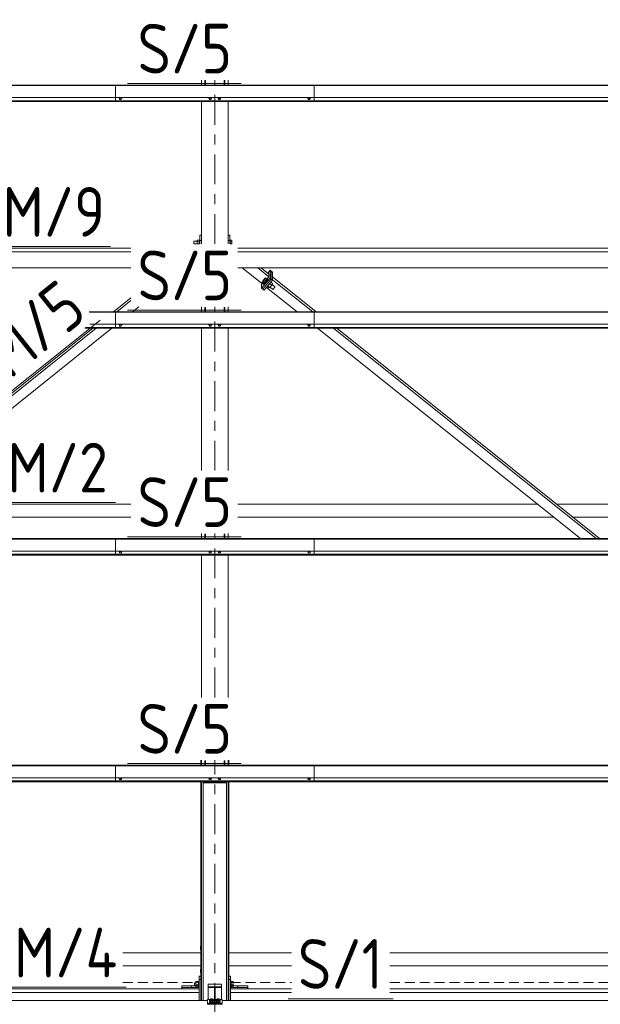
# Model space of a CAD drawing. Header units: millimetres. Extents: x -76 to 1111, y -178 to 661.
# Tile 51 of 91: x 300 to 335, y 202 to 261. Entities that reach past the tile are written whole.
import ezdxf

# ---------------------------------------------------------------- set-up
doc = ezdxf.new("R2010")
doc.units = ezdxf.units.MM
doc.header["$LTSCALE"] = 0.6
for name, pattern in [('VERDECKT2', [1.5, 1, -0.5]), ('XKITLINE00', [0]), ('XKITLINE03', [6, 3, -1, 1, -1])]:
    doc.linetypes.add(name, pattern=pattern)
for name, color, linetype, lineweight in [('Bolt', 7, 'Continuous', 0), ('Part', 2, 'Continuous', 0), ('PartMark', 3, 'Continuous', 0), ('S-GRID', 1, 'Continuous', 0)]:
    doc.layers.add(name, color=color, linetype=linetype, lineweight=lineweight)
doc.styles.add('ISOCPEUR', font='ISOCPEUR.TTF')

msp = doc.modelspace()

# ---------------------------------------------------------------- linework, layer by layer
at = {"layer": 'Bolt', "color": 3, "linetype": 'XKITLINE00', "lineweight": 0}
for p, q in [((305.654, 256.453), (305.654, 256.472)), ((305.654, 256.453), (305.709, 256.433)), ((305.703, 256.375), (305.703, 256.435)), ((305.703, 256.375), (305.711, 256.369)), ((305.709, 256.433), (305.709, 256.472)), ((305.709, 256.433), (305.818, 256.433)), ((305.711, 256.369), (305.733, 256.364)), ((305.733, 256.364), (305.763, 256.362)), ((305.763, 256.362), (305.793, 256.364)), ((305.793, 256.364), (305.815, 256.369)), ((305.815, 256.369), (305.823, 256.375)), ((305.818, 256.433), (305.818, 256.472)), ((305.818, 256.433), (305.873, 256.453)), ((305.823, 256.375), (305.823, 256.435)), ((305.873, 256.453), (305.873, 256.472)), ((311.079, 256.453), (311.079, 256.472)), ((311.079, 256.453), (311.134, 256.433)), ((311.128, 256.375), (311.128, 256.435)), ((311.128, 256.375), (311.136, 256.369)), ((311.134, 256.433), (311.134, 256.472)), ((311.134, 256.433), (311.243, 256.433)), ((311.136, 256.369), (311.158, 256.364)), ((311.158, 256.364), (311.188, 256.362)), ((311.188, 256.362), (311.218, 256.364)), ((311.218, 256.364), (311.24, 256.369)), ((311.24, 256.369), (311.248, 256.375)), ((311.243, 256.433), (311.243, 256.472)), ((311.243, 256.433), (311.298, 256.453)), ((311.248, 256.375), (311.248, 256.435)), ((311.298, 256.453), (311.298, 256.472)), ((311.629, 256.453), (311.629, 256.472)), ((311.629, 256.453), (311.684, 256.433)), ((311.678, 256.375), (311.678, 256.435)), ((311.678, 256.375), (311.686, 256.369)), ((311.684, 256.433), (311.684, 256.472)), ((311.684, 256.433), (311.793, 256.433)), ((311.686, 256.369), (311.708, 256.364)), ((311.708, 256.364), (311.738, 256.362)), ((311.738, 256.362), (311.768, 256.364)), ((311.768, 256.364), (311.79, 256.369)), ((311.79, 256.369), (311.798, 256.375)), ((311.793, 256.433), (311.793, 256.472)), ((311.793, 256.433), (311.848, 256.453)), ((311.798, 256.375), (311.798, 256.435)), ((311.848, 256.453), (311.848, 256.472)), ((317.054, 256.453), (317.054, 256.472)), ((317.054, 256.453), (317.109, 256.433)), ((317.103, 256.375), (317.103, 256.435)), ((317.103, 256.375), (317.111, 256.369)), ((317.109, 256.433), (317.109, 256.472)), ((317.109, 256.433), (317.218, 256.433)), ((317.111, 256.369), (317.133, 256.364)), ((317.133, 256.364), (317.163, 256.362)), ((317.163, 256.362), (317.193, 256.364)), ((317.193, 256.364), (317.215, 256.369)), ((317.215, 256.369), (317.223, 256.375)), ((317.218, 256.433), (317.218, 256.472)), ((317.218, 256.433), (317.273, 256.453)), ((317.223, 256.375), (317.223, 256.435)), ((317.273, 256.453), (317.273, 256.472)), ((310.194, 247.793), (310.194, 247.636)), ((310.194, 247.793), (310.404, 247.793)), ((310.194, 247.636), (310.404, 247.636)), ((310.404, 247.85), (310.404, 247.632)), ((310.404, 247.85), (310.534, 247.85)), ((310.404, 247.757), (310.534, 247.757)), ((310.404, 247.642), (310.534, 247.642)), ((310.534, 247.861), (310.534, 247.632)), ((310.534, 247.861), (310.564, 247.861)), ((310.534, 247.653), (310.564, 247.653)), ((312.263, 247.793), (312.264, 247.793)), ((312.263, 247.636), (312.264, 247.636)), ((312.364, 247.861), (312.394, 247.861)), ((312.364, 247.653), (312.394, 247.653)), ((312.394, 247.632), (312.394, 247.861)), ((312.394, 247.85), (312.494, 247.85)), ((312.394, 247.757), (312.494, 247.757)), ((312.394, 247.642), (312.494, 247.642)), ((312.494, 247.85), (312.494, 247.632)), ((314.317, 245.311), (314.372, 245.408)), ((314.372, 245.346), (314.317, 245.311)), ((314.414, 245.234), (314.317, 245.311)), ((314.372, 245.408), (314.481, 245.539)), ((314.481, 245.477), (314.372, 245.346)), ((314.468, 245.268), (314.372, 245.346)), ((314.406, 245.225), (314.411, 245.236)), ((314.422, 245.224), (314.406, 245.225)), ((314.406, 245.225), (314.429, 245.206)), ((314.414, 245.234), (314.468, 245.268)), ((314.465, 245.262), (314.422, 245.224)), ((314.429, 245.206), (314.445, 245.206)), ((314.445, 245.206), (314.488, 245.243)), ((314.523, 245.327), (314.465, 245.262)), ((314.468, 245.268), (314.578, 245.399)), ((314.481, 245.539), (314.536, 245.574)), ((314.536, 245.574), (314.481, 245.477)), ((314.578, 245.399), (314.481, 245.477)), ((314.488, 245.243), (314.546, 245.308)), ((314.582, 245.402), (314.523, 245.327)), ((314.633, 245.496), (314.536, 245.574)), ((314.546, 245.308), (314.605, 245.383)), ((314.578, 245.399), (314.633, 245.496)), ((314.625, 245.467), (314.582, 245.402)), ((314.605, 245.383), (314.648, 245.449)), ((314.623, 245.504), (314.625, 245.506)), ((314.625, 245.506), (314.64, 245.505)), ((314.64, 245.505), (314.625, 245.467)), ((314.633, 245.058), (314.739, 244.974)), ((314.64, 245.505), (314.664, 245.487)), ((314.648, 245.449), (314.664, 245.487)), ((314.794, 245.008), (314.673, 245.105)), ((314.706, 245.145), (314.725, 245.166)), ((314.725, 245.166), (314.744, 245.19)), ((314.903, 245.139), (314.782, 245.236)), ((314.794, 245.008), (314.903, 245.139)), ((314.958, 245.236), (314.853, 245.321)), ((314.903, 245.139), (314.958, 245.236)), ((314.922, 245.173), (315.09, 245.038)), ((315.081, 245.018), (315.09, 245.038)), ((314.739, 244.974), (314.794, 245.008)), ((314.801, 245.017), (314.963, 244.887)), ((314.963, 244.887), (314.972, 244.887)), ((314.972, 244.887), (314.995, 244.907)), ((314.995, 244.907), (315.027, 244.942)), ((315.027, 244.942), (315.058, 244.983)), ((315.058, 244.983), (315.081, 245.018)), ((305.654, 242.759), (305.654, 242.777)), ((305.654, 242.759), (305.709, 242.739)), ((305.703, 242.681), (305.703, 242.741)), ((305.703, 242.681), (305.711, 242.675)), ((305.709, 242.739), (305.709, 242.777)), ((305.709, 242.739), (305.818, 242.739)), ((305.711, 242.675), (305.733, 242.67)), ((305.733, 242.67), (305.763, 242.668)), ((305.763, 242.668), (305.793, 242.67)), ((305.793, 242.67), (305.815, 242.675)), ((305.815, 242.675), (305.823, 242.681)), ((305.818, 242.739), (305.818, 242.777)), ((305.818, 242.739), (305.873, 242.759)), ((305.823, 242.681), (305.823, 242.741)), ((305.873, 242.759), (305.873, 242.777)), ((311.079, 242.759), (311.079, 242.777)), ((311.079, 242.759), (311.134, 242.739)), ((311.128, 242.681), (311.128, 242.741)), ((311.128, 242.681), (311.136, 242.675)), ((311.134, 242.739), (311.134, 242.777)), ((311.134, 242.739), (311.243, 242.739)), ((311.136, 242.675), (311.158, 242.67)), ((311.158, 242.67), (311.188, 242.668)), ((311.188, 242.668), (311.218, 242.67)), ((311.218, 242.67), (311.24, 242.675)), ((311.24, 242.675), (311.248, 242.681)), ((311.243, 242.739), (311.243, 242.777)), ((311.243, 242.739), (311.298, 242.759)), ((311.248, 242.681), (311.248, 242.741)), ((311.298, 242.759), (311.298, 242.777)), ((311.629, 242.759), (311.629, 242.777)), ((311.629, 242.759), (311.684, 242.739)), ((311.678, 242.681), (311.678, 242.741)), ((311.678, 242.681), (311.686, 242.675)), ((311.684, 242.739), (311.684, 242.777)), ((311.684, 242.739), (311.793, 242.739)), ((311.686, 242.675), (311.708, 242.67)), ((311.708, 242.67), (311.738, 242.668)), ((311.738, 242.668), (311.768, 242.67)), ((311.768, 242.67), (311.79, 242.675)), ((311.79, 242.675), (311.798, 242.681)), ((311.793, 242.739), (311.793, 242.777)), ((311.793, 242.739), (311.848, 242.759)), ((311.798, 242.681), (311.798, 242.741)), ((311.848, 242.759), (311.848, 242.777)), ((317.054, 242.759), (317.054, 242.777)), ((317.054, 242.759), (317.109, 242.739)), ((317.103, 242.681), (317.103, 242.741)), ((317.103, 242.681), (317.111, 242.675)), ((317.109, 242.739), (317.109, 242.777)), ((317.109, 242.739), (317.218, 242.739)), ((317.111, 242.675), (317.133, 242.67)), ((317.133, 242.67), (317.163, 242.668)), ((317.163, 242.668), (317.193, 242.67)), ((317.193, 242.67), (317.215, 242.675)), ((317.215, 242.675), (317.223, 242.681)), ((317.218, 242.739), (317.218, 242.777)), ((317.218, 242.739), (317.273, 242.759)), ((317.223, 242.681), (317.223, 242.741)), ((317.273, 242.759), (317.273, 242.777)), ((305.654, 229.065), (305.654, 229.083)), ((305.654, 229.065), (305.709, 229.045)), ((305.703, 228.987), (305.703, 229.047)), ((305.703, 228.987), (305.711, 228.981)), ((305.709, 229.045), (305.709, 229.083)), ((305.709, 229.045), (305.818, 229.045)), ((305.711, 228.981), (305.733, 228.976)), ((305.733, 228.976), (305.763, 228.974)), ((305.763, 228.974), (305.793, 228.976)), ((305.793, 228.976), (305.815, 228.981)), ((305.815, 228.981), (305.823, 228.987)), ((305.818, 229.045), (305.818, 229.083)), ((305.818, 229.045), (305.873, 229.065)), ((305.823, 228.987), (305.823, 229.047)), ((305.873, 229.065), (305.873, 229.083)), ((311.079, 229.065), (311.079, 229.083)), ((311.079, 229.065), (311.134, 229.045)), ((311.128, 228.987), (311.128, 229.047)), ((311.128, 228.987), (311.136, 228.981)), ((311.134, 229.045), (311.134, 229.083)), ((311.134, 229.045), (311.243, 229.045)), ((311.136, 228.981), (311.158, 228.976)), ((311.158, 228.976), (311.188, 228.974)), ((311.188, 228.974), (311.218, 228.976)), ((311.218, 228.976), (311.24, 228.981)), ((311.24, 228.981), (311.248, 228.987)), ((311.243, 229.045), (311.243, 229.083)), ((311.243, 229.045), (311.298, 229.065)), ((311.248, 228.987), (311.248, 229.047)), ((311.298, 229.065), (311.298, 229.083)), ((311.629, 229.065), (311.629, 229.083)), ((311.629, 229.065), (311.684, 229.045)), ((311.678, 228.987), (311.678, 229.047)), ((311.678, 228.987), (311.686, 228.981)), ((311.684, 229.045), (311.684, 229.083)), ((311.684, 229.045), (311.793, 229.045)), ((311.686, 228.981), (311.708, 228.976)), ((311.708, 228.976), (311.738, 228.974)), ((311.738, 228.974), (311.768, 228.976)), ((311.768, 228.976), (311.79, 228.981)), ((311.79, 228.981), (311.798, 228.987)), ((311.793, 229.045), (311.793, 229.083)), ((311.793, 229.045), (311.848, 229.065)), ((311.798, 228.987), (311.798, 229.047)), ((311.848, 229.065), (311.848, 229.083)), ((317.054, 229.065), (317.054, 229.083)), ((317.054, 229.065), (317.109, 229.045)), ((317.103, 228.987), (317.103, 229.047)), ((317.103, 228.987), (317.111, 228.981)), ((317.109, 229.045), (317.109, 229.083)), ((317.109, 229.045), (317.218, 229.045)), ((317.111, 228.981), (317.133, 228.976)), ((317.133, 228.976), (317.163, 228.974)), ((317.163, 228.974), (317.193, 228.976)), ((317.193, 228.976), (317.215, 228.981)), ((317.215, 228.981), (317.223, 228.987)), ((317.218, 229.045), (317.218, 229.083)), ((317.218, 229.045), (317.273, 229.065)), ((317.223, 228.987), (317.223, 229.047)), ((317.273, 229.065), (317.273, 229.083)), ((305.654, 215.371), (305.654, 215.389)), ((305.654, 215.371), (305.709, 215.351)), ((305.703, 215.293), (305.703, 215.353)), ((305.709, 215.351), (305.709, 215.389)), ((305.709, 215.351), (305.818, 215.351)), ((305.818, 215.351), (305.818, 215.389)), ((305.818, 215.351), (305.873, 215.371)), ((305.823, 215.293), (305.823, 215.353)), ((305.873, 215.371), (305.873, 215.389)), ((311.079, 215.371), (311.079, 215.389)), ((311.079, 215.371), (311.134, 215.351)), ((311.128, 215.293), (311.128, 215.353)), ((311.134, 215.351), (311.134, 215.389)), ((311.134, 215.351), (311.243, 215.351)), ((311.243, 215.351), (311.243, 215.389)), ((311.243, 215.351), (311.298, 215.371)), ((311.248, 215.293), (311.248, 215.353)), ((311.298, 215.371), (311.298, 215.389)), ((311.629, 215.371), (311.629, 215.389)), ((311.629, 215.371), (311.684, 215.351)), ((311.678, 215.293), (311.678, 215.353)), ((311.684, 215.351), (311.684, 215.389)), ((311.684, 215.351), (311.793, 215.351)), ((311.793, 215.351), (311.793, 215.389)), ((311.793, 215.351), (311.848, 215.371)), ((311.798, 215.293), (311.798, 215.353)), ((311.848, 215.371), (311.848, 215.389)), ((317.054, 215.371), (317.054, 215.389)), ((317.054, 215.371), (317.109, 215.351)), ((317.103, 215.293), (317.103, 215.353)), ((317.109, 215.351), (317.109, 215.389)), ((317.109, 215.351), (317.218, 215.351)), ((317.218, 215.351), (317.218, 215.389)), ((317.218, 215.351), (317.273, 215.371)), ((317.223, 215.293), (317.223, 215.353)), ((317.273, 215.371), (317.273, 215.389)), ((305.703, 215.293), (305.711, 215.286)), ((305.711, 215.286), (305.733, 215.282)), ((305.733, 215.282), (305.763, 215.28)), ((305.763, 215.28), (305.793, 215.282)), ((305.793, 215.282), (305.815, 215.286)), ((305.815, 215.286), (305.823, 215.293)), ((311.128, 215.293), (311.136, 215.286)), ((311.136, 215.286), (311.158, 215.282)), ((311.158, 215.282), (311.188, 215.28)), ((311.188, 215.28), (311.218, 215.282)), ((311.218, 215.282), (311.24, 215.286)), ((311.24, 215.286), (311.248, 215.293)), ((311.678, 215.293), (311.686, 215.286)), ((311.686, 215.286), (311.708, 215.282)), ((311.708, 215.282), (311.738, 215.28)), ((311.738, 215.28), (311.768, 215.282)), ((311.768, 215.282), (311.79, 215.286)), ((311.79, 215.286), (311.798, 215.293)), ((317.103, 215.293), (317.111, 215.286)), ((317.111, 215.286), (317.133, 215.282)), ((317.133, 215.282), (317.163, 215.28)), ((317.163, 215.28), (317.193, 215.282)), ((317.193, 215.282), (317.215, 215.286)), ((317.215, 215.286), (317.223, 215.293)), ((310.593, 205.218), (310.593, 205.018)), ((310.593, 205.218), (310.613, 205.218)), ((310.593, 205.018), (310.613, 205.018)), ((310.593, 203.818), (310.593, 203.618)), ((310.593, 203.818), (310.613, 203.818)), ((310.593, 203.618), (310.613, 203.618)), ((310.243, 203.008), (310.243, 202.812)), ((310.243, 203.008), (310.323, 203.008)), ((310.243, 202.812), (310.323, 202.812)), ((310.323, 203.074), (310.323, 202.745)), ((310.323, 203.074), (310.483, 203.074)), ((310.323, 203.038), (310.483, 203.038)), ((310.323, 202.874), (310.483, 202.874)), ((310.483, 203.091), (310.483, 202.729)), ((310.483, 203.091), (310.513, 203.091)), ((312.413, 203.091), (312.443, 203.091)), ((312.443, 202.734), (312.443, 203.091)), ((312.443, 203.074), (312.568, 203.074)), ((312.443, 203.038), (312.568, 203.038)), ((312.443, 202.874), (312.568, 202.874)), ((312.568, 203.074), (312.568, 202.745)), ((310.323, 202.745), (310.483, 202.745)), ((310.483, 202.729), (310.513, 202.729)), ((312.413, 202.729), (312.443, 202.729)), ((312.443, 202.745), (312.568, 202.745)), ((312.443, 202.729), (312.443, 202.734)), ((311.143, 201.942), (311.159, 201.955)), ((311.159, 201.93), (311.143, 201.942)), ((311.143, 201.918), (311.143, 201.942)), ((311.143, 201.918), (311.159, 201.905)), ((311.143, 201.838), (311.159, 201.851)), ((311.159, 201.826), (311.143, 201.838)), ((311.143, 201.814), (311.143, 201.838)), ((311.143, 201.814), (311.159, 201.801)), ((311.159, 202.016), (311.211, 202.034)), ((311.159, 201.942), (311.159, 202.016)), ((311.211, 201.997), (311.159, 202.016)), ((311.159, 201.942), (311.202, 201.927)), ((311.191, 201.923), (311.159, 201.93)), ((311.159, 201.912), (311.211, 201.93)), ((311.159, 201.838), (311.159, 201.912)), ((311.211, 201.893), (311.159, 201.912)), ((311.159, 201.838), (311.211, 201.82)), ((311.203, 201.817), (311.159, 201.826)), ((311.159, 201.801), (311.203, 201.792)), ((311.263, 201.813), (311.203, 201.817)), ((311.203, 201.792), (311.263, 201.789)), ((311.211, 202.034), (311.315, 202.034)), ((311.211, 201.93), (311.211, 201.997)), ((311.315, 201.997), (311.211, 201.997)), ((311.211, 201.93), (311.315, 201.93)), ((311.211, 201.82), (311.211, 201.893)), ((311.315, 201.893), (311.211, 201.893)), ((311.211, 201.82), (311.315, 201.82)), ((311.323, 201.817), (311.263, 201.813)), ((311.263, 201.789), (311.323, 201.792)), ((311.315, 202.034), (311.367, 202.016)), ((311.367, 202.016), (311.315, 201.997)), ((311.315, 201.93), (311.315, 201.997)), ((311.315, 201.93), (311.367, 201.912)), ((311.367, 201.912), (311.315, 201.893)), ((311.315, 201.82), (311.315, 201.893)), ((311.315, 201.82), (311.367, 201.838)), ((311.367, 201.826), (311.323, 201.817)), ((311.323, 201.792), (311.367, 201.801)), ((311.325, 201.927), (311.367, 201.942)), ((311.367, 201.93), (311.335, 201.923)), ((311.367, 201.942), (311.367, 202.016)), ((311.367, 201.955), (311.383, 201.942)), ((311.383, 201.942), (311.367, 201.93)), ((311.367, 201.905), (311.383, 201.918)), ((311.367, 201.838), (311.367, 201.912)), ((311.367, 201.851), (311.383, 201.838)), ((311.383, 201.838), (311.367, 201.826)), ((311.367, 201.801), (311.383, 201.814)), ((311.383, 201.918), (311.383, 201.942)), ((311.383, 201.814), (311.383, 201.838)), ((311.543, 201.942), (311.559, 201.955)), ((311.559, 201.93), (311.543, 201.942)), ((311.543, 201.918), (311.543, 201.942)), ((311.543, 201.918), (311.559, 201.905)), ((311.543, 201.838), (311.559, 201.851)), ((311.559, 201.826), (311.543, 201.838)), ((311.543, 201.814), (311.543, 201.838)), ((311.543, 201.814), (311.559, 201.801)), ((311.559, 202.016), (311.611, 202.034)), ((311.559, 201.942), (311.559, 202.016)), ((311.611, 201.997), (311.559, 202.016)), ((311.559, 201.942), (311.602, 201.927)), ((311.591, 201.923), (311.559, 201.93)), ((311.559, 201.912), (311.611, 201.93)), ((311.559, 201.838), (311.559, 201.912)), ((311.611, 201.893), (311.559, 201.912)), ((311.559, 201.838), (311.611, 201.82)), ((311.603, 201.817), (311.559, 201.826)), ((311.559, 201.801), (311.603, 201.792)), ((311.663, 201.813), (311.603, 201.817)), ((311.603, 201.792), (311.663, 201.789)), ((311.611, 202.034), (311.715, 202.034)), ((311.611, 201.93), (311.611, 201.997)), ((311.715, 201.997), (311.611, 201.997)), ((311.611, 201.93), (311.715, 201.93)), ((311.611, 201.82), (311.611, 201.893)), ((311.715, 201.893), (311.611, 201.893)), ((311.611, 201.82), (311.715, 201.82)), ((311.723, 201.817), (311.663, 201.813)), ((311.663, 201.789), (311.723, 201.792)), ((311.715, 202.034), (311.767, 202.016)), ((311.767, 202.016), (311.715, 201.997)), ((311.715, 201.93), (311.715, 201.997)), ((311.715, 201.93), (311.767, 201.912)), ((311.767, 201.912), (311.715, 201.893)), ((311.715, 201.82), (311.715, 201.893)), ((311.715, 201.82), (311.767, 201.838)), ((311.767, 201.826), (311.723, 201.817)), ((311.723, 201.792), (311.767, 201.801)), ((311.725, 201.927), (311.767, 201.942)), ((311.767, 201.93), (311.735, 201.923)), ((311.767, 201.942), (311.767, 202.016)), ((311.767, 201.955), (311.783, 201.942)), ((311.783, 201.942), (311.767, 201.93)), ((311.767, 201.905), (311.783, 201.918)), ((311.767, 201.838), (311.767, 201.912)), ((311.767, 201.851), (311.783, 201.838)), ((311.783, 201.838), (311.767, 201.826)), ((311.767, 201.801), (311.783, 201.814)), ((311.783, 201.918), (311.783, 201.942)), ((311.783, 201.814), (311.783, 201.838))]:
    msp.add_line(p, q, dxfattribs=at)
at = {"layer": 'Part', "color": 2, "linetype": 'XKITLINE00', "lineweight": 0}
for p, q in [((310.663, 257.227), (310.663, 257.527)), ((312.263, 257.227), (312.263, 257.527)), ((249.463, 257.227), (317.463, 257.227)), ((249.463, 257.195), (317.463, 257.195)), ((305.463, 257.227), (373.463, 257.227)), ((305.463, 256.23), (305.463, 257.227)), ((305.463, 257.195), (373.463, 257.195)), ((310.863, 257.227), (310.863, 257.494)), ((310.863, 257.494), (310.893, 257.494)), ((310.893, 257.227), (310.893, 257.494)), ((312.033, 257.227), (312.033, 257.494)), ((312.033, 257.494), (312.063, 257.494)), ((312.063, 257.227), (312.063, 257.494)), ((317.463, 257.227), (317.463, 256.23)), ((249.463, 256.472), (317.463, 256.472)), ((305.463, 256.472), (373.463, 256.472)), ((249.463, 256.277), (317.463, 256.277)), ((249.463, 256.25), (317.463, 256.25)), ((249.463, 256.23), (317.463, 256.23)), ((305.463, 256.277), (373.463, 256.277)), ((305.463, 256.25), (373.463, 256.25)), ((305.463, 256.23), (373.463, 256.23)), ((310.663, 247.632), (310.663, 256.23)), ((312.263, 247.632), (312.263, 256.23)), ((310.564, 248.168), (310.564, 247.632)), ((310.564, 248.168), (310.663, 248.168)), ((312.264, 248.168), (312.264, 247.632)), ((312.264, 248.168), (312.364, 248.168)), ((312.364, 247.632), (312.364, 248.168)), ((310.664, 247.836), (310.564, 247.836)), ((310.664, 247.632), (310.664, 247.836)), ((312.264, 247.836), (312.364, 247.836)), ((256.863, 247.369), (306.392, 247.369)), ((256.863, 247.162), (306.392, 247.162)), ((362.392, 247.369), (312.863, 247.369)), ((312.863, 247.161), (362.392, 247.161)), ((256.863, 246.183), (306.392, 246.183)), ((312.863, 246.183), (362.392, 246.183)), ((313.118, 246.183), (314.357, 245.192)), ((314.066, 246.183), (314.736, 245.646)), ((314.274, 246.183), (314.736, 245.813)), ((314.736, 245.646), (314.357, 245.192)), ((314.8, 246.044), (314.658, 245.875)), ((314.736, 245.813), (314.736, 245.646)), ((314.8, 245.566), (314.8, 246.044)), ((314.877, 245.983), (314.8, 246.044)), ((314.877, 245.504), (314.877, 245.983)), ((314.877, 245.504), (314.877, 245.983)), ((314.877, 245.983), (314.954, 245.921)), ((314.954, 245.442), (314.954, 245.921)), ((314.954, 245.638), (317.588, 243.532)), ((314.293, 244.96), (314.8, 245.566)), ((314.293, 244.96), (314.293, 245.243)), ((314.371, 244.898), (314.877, 245.504)), ((314.371, 244.898), (314.877, 245.504)), ((314.448, 244.837), (314.954, 245.442)), ((314.877, 245.504), (314.8, 245.566)), ((314.954, 245.442), (314.877, 245.504)), ((314.954, 245.472), (317.38, 243.532)), ((314.371, 244.898), (314.293, 244.96)), ((314.371, 244.898), (314.448, 244.837)), ((314.59, 245.006), (316.432, 243.532)), ((305.338, 243.532), (306.392, 244.375)), ((305.546, 243.532), (306.392, 244.208)), ((303.87, 243.532), (317.463, 243.532)), ((303.895, 243.501), (317.463, 243.501)), ((305.463, 243.532), (373.463, 243.532)), ((305.463, 242.536), (305.463, 243.532)), ((305.463, 243.501), (373.463, 243.501)), ((306.494, 243.532), (306.869, 243.832)), ((310.663, 243.532), (310.663, 243.832)), ((310.863, 243.532), (310.863, 243.8)), ((310.863, 243.8), (310.893, 243.8)), ((310.893, 243.532), (310.893, 243.8)), ((312.033, 243.532), (312.033, 243.8)), ((312.033, 243.8), (312.063, 243.8)), ((312.063, 243.532), (312.063, 243.8)), ((312.263, 243.532), (312.263, 243.832)), ((317.463, 243.532), (317.463, 242.536)), ((303.913, 242.777), (317.463, 242.777)), ((305.463, 242.777), (373.463, 242.777)), ((288.21, 229.838), (304.092, 242.536)), ((288.418, 229.838), (304.3, 242.536)), ((289.366, 229.838), (305.248, 242.536)), ((303.611, 242.536), (317.463, 242.536)), ((303.636, 242.556), (317.463, 242.556)), ((303.67, 242.583), (317.463, 242.583)), ((305.463, 242.583), (373.463, 242.583)), ((305.463, 242.556), (373.463, 242.556)), ((305.463, 242.536), (373.463, 242.536)), ((310.663, 233.938), (310.663, 242.536)), ((312.263, 233.938), (312.263, 242.536)), ((317.679, 242.536), (333.561, 229.838)), ((318.627, 242.536), (334.509, 229.838)), ((318.835, 242.536), (334.717, 229.838)), ((291.967, 231.918), (306.392, 231.918)), ((312.863, 231.918), (330.959, 231.918)), ((332.115, 231.918), (362.392, 231.918)), ((290.967, 231.118), (306.392, 231.118)), ((312.863, 231.118), (331.96, 231.118)), ((333.116, 231.118), (362.392, 231.118)), ((249.463, 229.838), (317.463, 229.838)), ((249.463, 229.807), (317.463, 229.807)), ((305.463, 229.838), (373.463, 229.838)), ((305.463, 228.842), (305.463, 229.838)), ((305.463, 229.807), (373.463, 229.807)), ((310.663, 229.838), (310.663, 230.138)), ((310.863, 229.838), (310.863, 230.106)), ((310.863, 230.106), (310.893, 230.106)), ((310.893, 229.838), (310.893, 230.106)), ((312.033, 229.838), (312.033, 230.106)), ((312.033, 230.106), (312.063, 230.106)), ((312.063, 229.838), (312.063, 230.106)), ((312.263, 229.838), (312.263, 230.138)), ((317.463, 229.838), (317.463, 228.842)), ((249.463, 229.083), (317.463, 229.083)), ((305.463, 229.083), (373.463, 229.083)), ((249.463, 228.889), (317.463, 228.889)), ((249.463, 228.862), (317.463, 228.862)), ((249.463, 228.842), (317.463, 228.842)), ((305.463, 228.889), (373.463, 228.889)), ((305.463, 228.862), (373.463, 228.862)), ((305.463, 228.842), (373.463, 228.842)), ((310.663, 220.244), (310.663, 228.842)), ((312.263, 220.244), (312.263, 228.842)), ((249.463, 216.144), (317.463, 216.144)), ((249.463, 216.113), (317.463, 216.113)), ((305.463, 216.144), (373.463, 216.144)), ((305.463, 215.148), (305.463, 216.144)), ((305.463, 216.113), (373.463, 216.113)), ((310.613, 216.144), (310.613, 216.444)), ((310.663, 216.144), (310.663, 216.444)), ((310.863, 216.144), (310.863, 216.411)), ((310.863, 216.411), (310.893, 216.411)), ((310.893, 216.144), (310.893, 216.411)), ((312.033, 216.144), (312.033, 216.411)), ((312.033, 216.411), (312.063, 216.411)), ((312.063, 216.144), (312.063, 216.411)), ((312.263, 216.144), (312.263, 216.444)), ((312.313, 216.144), (312.313, 216.444)), ((317.463, 216.144), (317.463, 215.148)), ((249.463, 215.389), (317.463, 215.389)), ((305.463, 215.389), (373.463, 215.389)), ((249.463, 215.194), (317.463, 215.194)), ((249.463, 215.167), (317.463, 215.167)), ((249.463, 215.148), (317.463, 215.148)), ((305.463, 215.194), (359.393, 215.194)), ((305.463, 215.167), (359.371, 215.167)), ((305.463, 215.148), (359.355, 215.148)), ((310.613, 201.942), (310.613, 215.148)), ((310.663, 201.942), (310.663, 215.148)), ((310.763, 215.081), (310.763, 201.942)), ((312.163, 215.081), (310.763, 215.081)), ((310.763, 215.071), (312.163, 215.071)), ((312.163, 215.081), (312.163, 201.942)), ((312.263, 201.942), (312.263, 215.148)), ((312.313, 201.942), (312.313, 215.148)), ((305.913, 204.818), (310.613, 204.818)), ((312.313, 204.818), (316.088, 204.818)), ((322.045, 204.818), (354.926, 204.818)), ((305.913, 204.018), (310.613, 204.018)), ((312.313, 204.018), (316.088, 204.018)), ((322.045, 204.018), (354.926, 204.018)), ((310.513, 203.405), (310.513, 201.942)), ((310.513, 203.405), (310.613, 203.405)), ((312.313, 203.405), (312.413, 203.405)), ((312.413, 203.405), (312.413, 201.942)), ((309.463, 202.63), (309.463, 202.821)), ((309.463, 202.721), (309.463, 202.821)), ((309.463, 202.821), (310.513, 202.821)), ((310.063, 202.721), (310.063, 202.821)), ((310.513, 203.197), (310.613, 203.197)), ((311.063, 202.923), (311.863, 202.923)), ((311.063, 202.923), (311.063, 202.708)), ((311.863, 202.923), (311.863, 202.708)), ((312.313, 203.197), (312.413, 203.197)), ((312.413, 202.821), (313.463, 202.821)), ((313.463, 202.821), (312.413, 202.821)), ((312.863, 202.721), (312.863, 202.821)), ((313.463, 202.821), (313.463, 202.821)), ((313.463, 202.821), (313.463, 202.721)), ((266.045, 202.629), (310.513, 202.63)), ((266.045, 202.422), (310.513, 202.422)), ((310.513, 202.721), (309.463, 202.721)), ((310.513, 201.942), (310.513, 202.422)), ((311.063, 202.757), (311.863, 202.757)), ((311.063, 201.991), (311.063, 202.708)), ((311.063, 202.708), (311.863, 202.708)), ((311.863, 202.708), (311.063, 202.708)), ((311.438, 202.708), (311.438, 201.752)), ((311.438, 202.708), (311.488, 202.708)), ((311.438, 202.646), (311.488, 202.646)), ((311.488, 202.708), (311.488, 201.752)), ((311.863, 201.991), (311.863, 202.708)), ((313.463, 202.721), (312.413, 202.721)), ((312.413, 202.629), (316.088, 202.629)), ((312.413, 201.942), (312.413, 202.422)), ((312.413, 202.422), (316.088, 202.422)), ((313.463, 202.629), (313.463, 202.721)), ((322.045, 202.629), (366.513, 202.63)), ((322.045, 202.422), (366.513, 202.422)), ((255.913, 201.942), (311.013, 201.942)), ((311.013, 201.991), (311.438, 201.991)), ((311.013, 201.991), (311.013, 201.703)), ((311.013, 201.752), (311.913, 201.752)), ((311.913, 201.703), (311.013, 201.703)), ((311.438, 202.045), (311.488, 202.045)), ((311.438, 201.752), (311.488, 201.752)), ((311.488, 201.991), (311.913, 201.991)), ((311.913, 201.991), (311.913, 201.703)), ((311.913, 201.942), (367.013, 201.942))]:
    msp.add_line(p, q, dxfattribs=at)
at = {"layer": 'Part', "color": 4, "linetype": 'VERDECKT2', "lineweight": 0}
for p, q in [((305.913, 203.018), (310.513, 203.018)), ((312.413, 203.018), (316.088, 203.018)), ((322.045, 203.018), (354.926, 203.018))]:
    msp.add_line(p, q, dxfattribs=at)
at = {"layer": 'PartMark', "color": 1, "linetype": 'XKITLINE00', "lineweight": 0}
for p, q in [((306.192, 257.327), (313.063, 257.327)), ((298.034, 247.469), (305.164, 247.469)), ((306.192, 243.632), (313.063, 243.632)), ((298.968, 238.567), (304.536, 243.019)), ((298.334, 232.018), (305.463, 232.018)), ((306.192, 229.938), (313.063, 229.938)), ((306.192, 216.244), (313.063, 216.244)), ((298.726, 202.729), (306.113, 202.729)), ((315.888, 202.042), (322.245, 202.042))]:
    msp.add_line(p, q, dxfattribs=at)
at = {"layer": 'S-GRID', "color": 1, "linetype": 'XKITLINE03', "lineweight": 0}
for p, q in [((311.463, 247.632), (311.463, 257.527)), ((311.463, 233.938), (311.463, 243.832)), ((311.463, 220.244), (311.463, 230.138)), ((311.463, 172.387), (311.463, 216.444))]:
    msp.add_line(p, q, dxfattribs=at)

# ---------------------------------------------------------------- texts
at = {"layer": 'PartMark', "color": 1, "style": 'ISOCPEUR', "width": 0.85}
for s, p in [('S/5', (306.792, 257.927)), ('M/9', (298.634, 248.069)), ('S/5', (306.792, 244.232)), ('M/2', (298.934, 232.618)), ('S/5', (306.792, 230.538)), ('S/5', (306.792, 216.844)), ('M/4', (299.326, 203.329)), ('S/1', (316.488, 202.642))]:
    msp.add_text(s, height=3, dxfattribs=at).set_placement(p)
msp.add_text('M/5', height=3, rotation=38.64027, dxfattribs=at).set_placement((299.062, 239.411))

doc.saveas('drawing.dxf')
